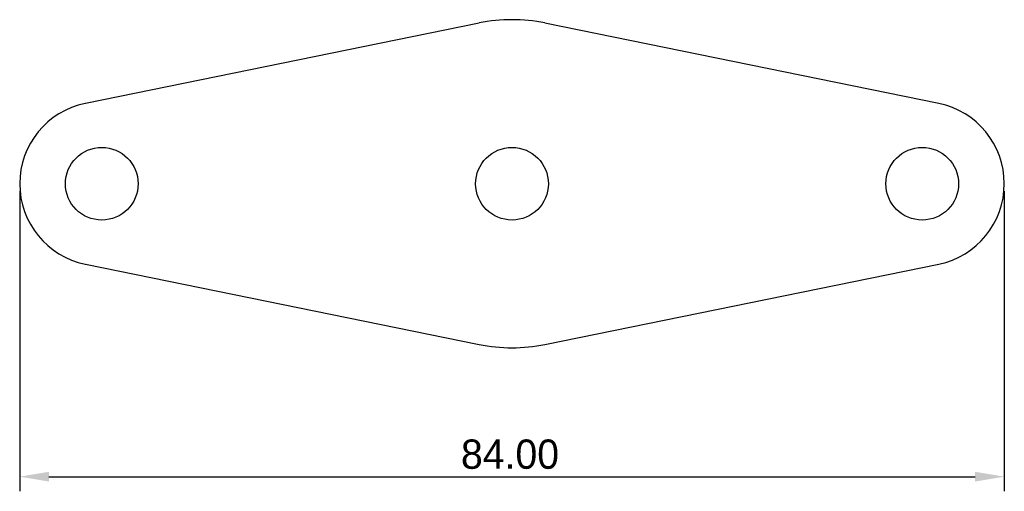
# Model space of a CAD drawing. Extents: x -42 to 42, y -26.2 to 14.
import ezdxf

# ---------------------------------------------------------------- set-up
doc = ezdxf.new("R2010")
doc.units = 0
doc.layers.get('0').update_dxf_attribs({"linetype": 'CONTINUOUS'})
doc.layers.get('DEFPOINTS').update_dxf_attribs({"linetype": 'CONTINUOUS'})
doc.layers.add('DEFAULT', color=7, linetype='CONTINUOUS')
doc.styles.add('DEFAULT', font='txt')
doc.dimstyles.new('ISO-25', dxfattribs={"dimtxt": 2.5, "dimasz": 2.5, "dimexe": 1.25, "dimexo": 0.625, "dimtad": 1, "dimtoh": 1, "dimzin": 1, "dimcen": 2.5, "dimazin": 3, "dimtfac": 1, "dimtix": 1, "dimtmove": 0, "dimatfit": 3})

# ---------------------------------------------------------------- blocks, each defined once
blk = doc.blocks.new('*D1')
at = {"layer": 'DEFAULT', "color": 0}
for p, q in [((-42, -0.625), (-42, -26.25)), ((42, -0.625), (42, -26.25)), ((-39.5, -25), (39.5, -25))]:
    blk.add_line(p, q, dxfattribs=at)
for points in [[(-39.5, -24.583), (-39.5, -25.417), (-42, -25)], [(39.5, -25.417), (39.5, -24.583), (42, -25)]]:
    blk.add_solid(points, dxfattribs=at)
at = {"layer": 'DEFPOINTS', "color": 0}
for p in [(-42, 0), (42, 0), (42, -25)]:
    blk.add_point(p, dxfattribs=at)
at = {"layer": 'DEFAULT', "color": 0, "linetype": 'CONTINUOUS', "style": 'DEFAULT'}
blk.add_text('84.00', height=2.5, dxfattribs=at).set_placement((-4.353, -24.328))

msp = doc.modelspace()

# ---------------------------------------------------------------- linework, layer by layer
at = {"color": 7, "linetype": 'CONTINUOUS'}
for p, q in [((-2.8, 13.717), (-36.4, 6.859)), ((36.4, 6.859), (2.8, 13.717)), ((-36.4, -6.859), (-2.8, -13.717)), ((2.8, -13.717), (36.4, -6.859))]:
    msp.add_line(p, q, dxfattribs=at)
for centre in [(-35, 0), (0, 0), (35, 0)]:
    msp.add_circle(centre, 3.1, dxfattribs=at)
for centre, radius, start, end in [((0, 0), 14, 78.46304, 101.53696), ((-35, 0), 7, 101.53696, 258.46304), ((35, 0), 7, 281.53696, 78.46304), ((0, 0), 14, 258.46304, 281.53696)]:
    msp.add_arc(centre, radius, start, end, dxfattribs=at)

# ---------------------------------------------------------------- dimensions: what is measured, and where the dimension line sits
at = {"layer": 'DEFAULT'}
dim = msp.add_linear_dim(base=(42, -25), p1=(-42, 0), p2=(42, 0), dimstyle='ISO-25', dxfattribs=at)
dim.commit()
dim.dimension.update_dxf_attribs({"geometry": '*D1', "text_midpoint": (0, -23.099)})

doc.saveas('drawing.dxf')
